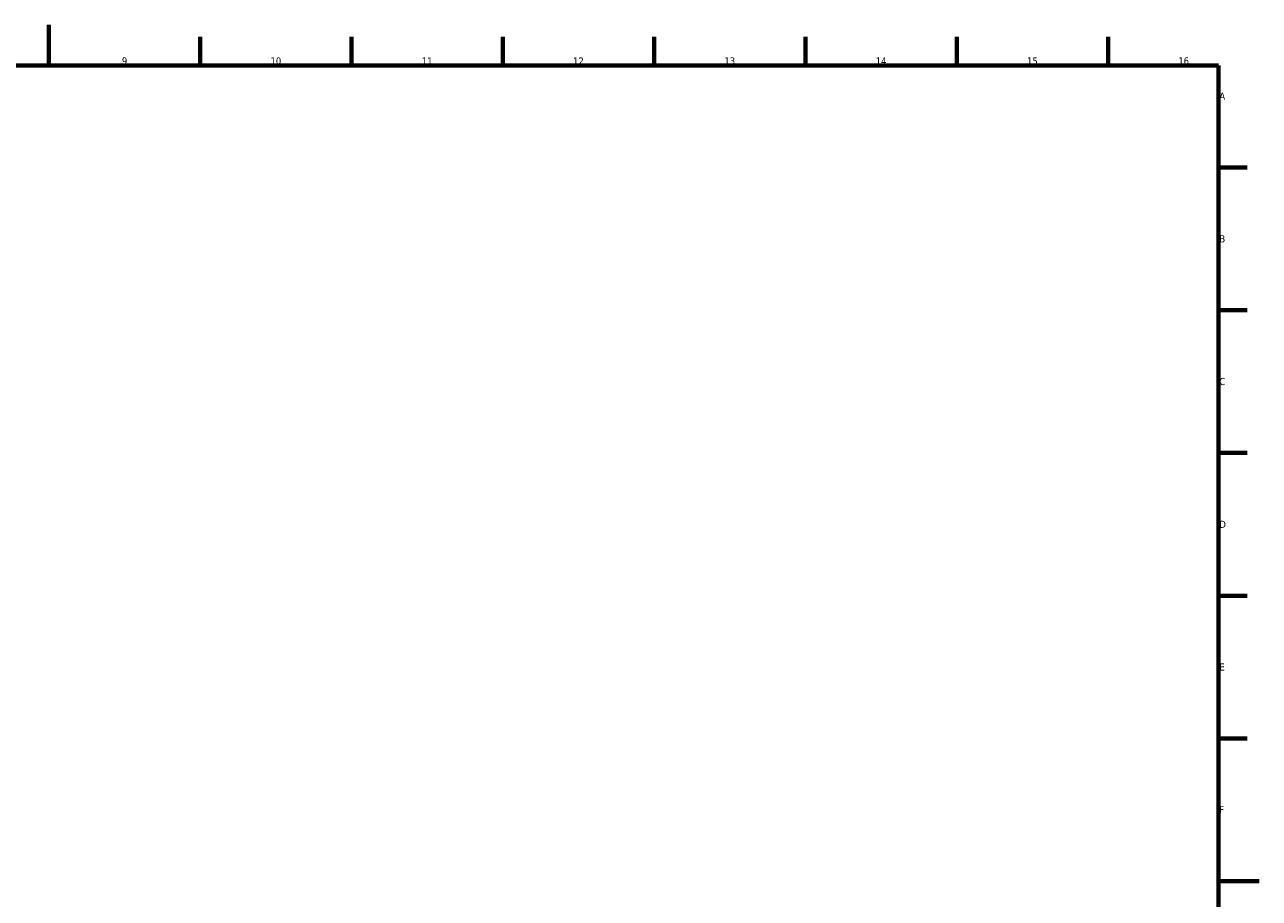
# Model space of a CAD drawing. Header units: millimetres. Extents: x 0 to 1189, y 0 to 841.
# Tile 3 of 3: x 583 to 1189, y 412 to 841. Entities that reach past the tile are written whole.
import ezdxf

# ---------------------------------------------------------------- set-up
doc = ezdxf.new("R2010")
doc.units = ezdxf.units.MM
doc.layers.add('Border', color=7, linetype='Continuous', lineweight=70)
doc.layers.add('Border Text', color=7, linetype='Continuous', lineweight=25)
doc.styles.add('Note Text (ISO)', font='TAHOMA.TTF')

# ---------------------------------------------------------------- blocks, each defined once
blk = doc.blocks.new('Borders NHTSA Border')
at = {"layer": 'Border'}
for p, q in [((594.5, 821), (594.5, 841)), ((668.81, 821), (668.81, 835)), ((743.12, 821), (743.12, 835)), ((817.44, 821), (817.44, 835)), ((891.75, 821), (891.75, 835)), ((966.06, 821), (966.06, 835)), ((1040.38, 821), (1040.38, 835)), ((1114.69, 821), (1114.69, 835)), ((20, 821), (1169, 821)), ((1169, 821), (1169, 20)), ((1169, 770.92), (1183, 770.92)), ((1169, 700.83), (1183, 700.83)), ((1169, 630.75), (1183, 630.75)), ((1169, 560.67), (1183, 560.67)), ((1169, 490.58), (1183, 490.58)), ((1169, 420.5), (1189, 420.5))]:
    blk.add_line(p, q, dxfattribs=at)
at = {"layer": 'Border Text', "char_height": 3.5, "style": 'Note Text (ISO)'}
for s, insert, attachment_point in [('9', (631.66, 821.4), 8), ('10', (705.97, 821.4), 8), ('11', (780.28, 821.4), 8), ('12', (854.59, 821.4), 8), ('13', (928.91, 821.4), 8), ('14', (1003.22, 821.4), 8), ('15', (1077.53, 821.4), 8), ('16', (1151.84, 821.4), 8), ('A', (1169.4, 805.96), 4), ('B', (1169.4, 735.87), 4), ('C', (1169.4, 665.79), 4), ('D', (1169.4, 595.71), 4), ('E', (1169.4, 525.62), 4), ('F', (1169.4, 455.54), 4)]:
    blk.add_mtext(s, dxfattribs=dict(at, insert=insert, attachment_point=attachment_point))

msp = doc.modelspace()

# ---------------------------------------------------------------- block references
at = {"layer": 'Border'}
msp.add_blockref('Borders NHTSA Border', (0, 0), dxfattribs=at)

doc.saveas('drawing.dxf')
